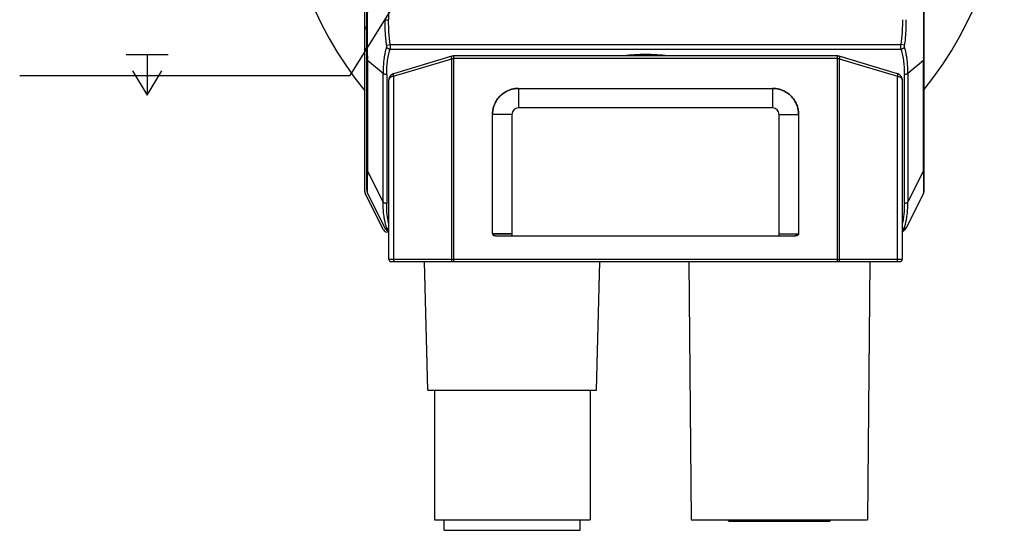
# Model space of a CAD drawing. Header units: millimetres. Extents: x 59 to 396, y 136 to 245.
# Tile 8 of 9: x 306 to 382, y 136 to 176. Entities that reach past the tile are written whole.
import ezdxf

# ---------------------------------------------------------------- set-up
doc = ezdxf.new("R2010")
doc.units = ezdxf.units.MM
doc.header["$LTSCALE"] = 23.1
doc.header["$PDMODE"] = 3
doc.header["$PDSIZE"] = 8
doc.layers.get('0').update_dxf_attribs({"linetype": 'CONTINUOUS'})
doc.layers.get('Defpoints').update_dxf_attribs({"linetype": 'CONTINUOUS'})
doc.layers.add('20_ALL_FEATURES', color=7, linetype='CONTINUOUS')
doc.layers.add('51__DRAFT_DIMS', color=7, linetype='CONTINUOUS')
doc.styles.get("Standard").update_dxf_attribs({"font": 'simfang.ttf'})
doc.dimstyles.new('DIMSTYLE_3', dxfattribs={"dimtxt": 3, "dimasz": 3, "dimexe": 2.5, "dimexo": 0.5, "dimtad": 1, "dimdsep": 46, "dimtxsty": 'STANDARD', "dimblk": '_FILLED', "dimblk1": '_FILLED', "dimblk2": '_FILLED', "dimcen": 0.09, "dimclrt": 3, "dimazin": 2, "dimtp": 0.1, "dimtm": 0.1, "dimtfac": 1, "dimtofl": 0, "dimtmove": 0, "dimatfit": 1, "dimldrblk": '_FILLED', "dimfxl": 1, "dimtolj": 1, "dimarcsym": 0})

# ---------------------------------------------------------------- blocks, each defined once
blk = doc.blocks.new('_FILLED')
at = {"color": 0, "linetype": 'ByBlock'}
blk.add_solid([(0, 0), (-1, 0.167), (-1, -0.167)], dxfattribs=at)
blk = doc.blocks.new('*D3')
at = {"layer": '51__DRAFT_DIMS', "color": 0, "lineweight": -2}
for p in [(344.082, 191.505), (306.101, 171.346)]:
    blk.add_line(p, (331.564, 171.346), dxfattribs=at)
at = {"layer": 'Defpoints', "color": 0}
for p in [(345.665, 194.054), (344.082, 191.505)]:
    blk.add_point(p, dxfattribs=at)
at = {"layer": '51__DRAFT_DIMS', "color": 0, "linetype": 'ByBlock', "lineweight": -2, "xscale": 3, "yscale": 3, "zscale": 3, "rotation": 58.16173708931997}
blk.add_blockref('_FILLED', (345.665, 194.054), dxfattribs=at)
at = {"layer": '51__DRAFT_DIMS', "color": 3, "insert": (324.561, 180.471), "char_height": 3, "attachment_point": 3, "line_spacing_factor": 0.9}
blk.add_mtext('\\A1;{2-M3{\\fgdt;x}3.5\\P }', dxfattribs=at)

msp = doc.modelspace()

# ---------------------------------------------------------------- linework, layer by layer
at = {"layer": '20_ALL_FEATURES', "color": 7}
for p, q in [((332.719, 162.393), (332.719, 213.138)), ((332.873, 162.544), (332.873, 213.238)), ((375.873, 162.542), (375.873, 213.238)), ((339.431, 172.836), (334.929, 171.486)), ((339.438, 172.838), (339.431, 172.836)), ((369.175, 172.857), (339.575, 172.857)), ((369.181, 172.857), (369.175, 172.857)), ((369.319, 172.836), (369.314, 172.838)), ((334.575, 157.199), (334.575, 171.007)), ((373.953, 171.423), (373.935, 171.435)), ((374.175, 171.007), (374.175, 157.199)), ((344.575, 170.356), (364.175, 170.356)), ((364.175, 168.855), (344.575, 168.855)), ((342.574, 159.14), (342.574, 168.355)), ((344.075, 168.355), (344.075, 158.999)), ((364.675, 158.999), (364.675, 168.355)), ((366.176, 168.355), (366.176, 159.14)), ((332.873, 163.304), (332.873, 163.303)), ((375.873, 163.303), (375.873, 163.304)), ((332.873, 162.546), (332.873, 162.54)), ((375.873, 162.539), (375.873, 162.546)), ((375.873, 162.517), (375.873, 162.539)), ((334.162, 159.449), (332.751, 162.258)), ((332.875, 162.496), (332.877, 162.474)), ((332.877, 162.474), (332.88, 162.452)), ((332.942, 162.254), (332.942, 162.254)), ((332.942, 162.254), (334.29, 159.558)), ((375.804, 162.254), (374.456, 159.558)), ((375.804, 162.254), (375.804, 162.254)), ((375.866, 162.45), (375.869, 162.472)), ((375.869, 162.472), (375.871, 162.495)), ((375.871, 162.495), (375.873, 162.517)), ((334.575, 159.284), (334.43, 159.284)), ((334.556, 159.392), (334.575, 159.392)), ((334.559, 159.392), (334.556, 159.392)), ((342.864, 158.999), (365.886, 158.999)), ((364.675, 159.14), (366.176, 159.14)), ((374.175, 159.392), (374.188, 159.392)), ((334.775, 156.999), (373.975, 156.999)), ((337.593, 147.086), (337.333, 156.999)), ((350.593, 147.086), (350.852, 156.999)), ((357.719, 156.999), (357.893, 137.099)), ((371.666, 156.999), (371.493, 137.099)), ((337.593, 147.086), (350.593, 147.086)), ((338.093, 147.086), (338.093, 137.086)), ((350.093, 147.086), (350.093, 137.086)), ((338.093, 137.086), (350.093, 137.086)), ((338.843, 136.286), (338.843, 137.086)), ((349.343, 136.286), (349.343, 137.086)), ((357.893, 137.099), (371.493, 137.099)), ((360.693, 137.099), (360.793, 136.999)), ((360.793, 136.999), (368.593, 136.999)), ((368.593, 136.999), (368.693, 137.099)), ((338.843, 136.286), (349.343, 136.286))]:
    msp.add_line(p, q, dxfattribs=at)
at = {"layer": '20_ALL_FEATURES', "color": 4}
for p, q in [((334.559, 208.392), (334.559, 175.653)), ((334.29, 175.653), (334.559, 175.653)), ((332.873, 175.044), (332.719, 175.044)), ((332.873, 174.923), (332.719, 174.923)), ((332.873, 173.438), (332.719, 173.438)), ((334.4, 173.694), (334.672, 173.731)), ((334.667, 173.377), (374.08, 173.377)), ((334.672, 173.731), (374.074, 173.731)), ((374.346, 173.694), (374.074, 173.731)), ((332.942, 172.528), (332.942, 164.012)), ((332.942, 172.528), (334.14, 171.535)), ((334.931, 171.295), (339.431, 172.645)), ((339.431, 157.199), (339.431, 172.645)), ((339.575, 172.857), (339.575, 156.999)), ((369.175, 172.657), (339.575, 172.657)), ((369.175, 156.999), (369.175, 172.857)), ((369.319, 172.645), (373.819, 171.295)), ((369.319, 172.645), (369.319, 157.199)), ((374.606, 171.535), (375.804, 172.528)), ((375.804, 164.012), (375.804, 172.528)), ((334.14, 161.616), (334.14, 171.535)), ((334.409, 171.418), (334.409, 161.498)), ((334.931, 171.295), (334.931, 157.199)), ((373.819, 157.199), (373.819, 171.295)), ((374.338, 161.498), (374.338, 171.418)), ((374.606, 171.535), (374.606, 161.616)), ((344.575, 170.357), (344.575, 168.855)), ((364.175, 170.357), (364.175, 168.855)), ((344.075, 168.355), (342.574, 168.355)), ((364.675, 168.355), (366.176, 168.355)), ((334.14, 161.616), (332.942, 164.012)), ((375.804, 164.012), (374.606, 161.616)), ((334.575, 157.199), (374.175, 157.199))]:
    msp.add_line(p, q, dxfattribs=at)
at = {"layer": '20_ALL_FEATURES', "color": 7}
for points in [[(339.575, 172.857), (339.571, 172.857), (339.552, 172.857), (339.533, 172.856), (339.514, 172.854), (339.494, 172.851), (339.475, 172.847), (339.457, 172.843), (339.438, 172.838)], [(369.314, 172.838), (369.295, 172.843), (369.276, 172.847), (369.257, 172.851), (369.238, 172.854), (369.219, 172.856), (369.2, 172.857), (369.181, 172.857)], [(373.935, 171.435), (373.917, 171.445), (373.898, 171.455), (373.88, 171.464), (373.861, 171.472), (373.842, 171.479), (373.823, 171.485), (369.319, 172.836)], [(334.929, 171.486), (334.91, 171.479), (334.891, 171.472), (334.872, 171.464), (334.854, 171.456), (334.835, 171.446), (334.817, 171.436), (334.799, 171.425), (334.782, 171.412), (334.765, 171.4), (334.748, 171.386), (334.732, 171.371), (334.717, 171.356), (334.702, 171.34), (334.687, 171.323), (334.673, 171.305), (334.66, 171.287), (334.648, 171.267), (334.636, 171.247), (334.626, 171.227), (334.616, 171.205), (334.607, 171.184), (334.599, 171.161), (334.593, 171.138), (334.587, 171.115), (334.582, 171.092), (334.579, 171.068), (334.576, 171.044), (334.575, 171.019), (334.575, 171.008)], [(374.175, 171.008), (374.175, 171.019), (374.174, 171.044), (374.171, 171.068), (374.168, 171.092), (374.163, 171.116), (374.157, 171.139), (374.151, 171.162), (374.143, 171.184), (374.134, 171.205), (374.125, 171.226), (374.114, 171.247), (374.103, 171.266), (374.091, 171.285), (374.078, 171.304), (374.064, 171.321), (374.05, 171.338), (374.035, 171.354), (374.02, 171.37), (374.004, 171.384), (373.987, 171.398), (373.97, 171.411), (373.953, 171.423)], [(332.873, 162.54), (332.874, 162.518), (332.875, 162.496)], [(332.88, 162.455), (332.882, 162.439), (332.887, 162.414), (332.893, 162.389), (332.899, 162.363), (332.907, 162.338), (332.916, 162.314), (332.926, 162.289), (332.937, 162.265), (332.942, 162.254)], [(332.88, 162.452), (332.884, 162.43), (332.888, 162.408), (332.893, 162.386)], [(332.899, 162.365), (332.906, 162.344), (332.913, 162.323), (332.921, 162.302), (332.929, 162.281), (332.934, 162.271)], [(375.804, 162.254), (375.809, 162.264), (375.82, 162.288), (375.83, 162.313), (375.839, 162.338), (375.847, 162.364)], [(375.813, 162.272), (375.817, 162.28), (375.825, 162.301), (375.833, 162.321), (375.841, 162.342)], [(375.847, 162.363), (375.854, 162.388), (375.86, 162.414), (375.864, 162.439), (375.867, 162.456)], [(375.853, 162.385), (375.858, 162.407), (375.863, 162.428), (375.866, 162.45)], [(334.515, 159.395), (334.517, 159.395), (334.53, 159.394), (334.543, 159.393), (334.556, 159.392)], [(374.188, 159.392), (374.201, 159.393), (374.214, 159.394), (374.228, 159.395), (374.23, 159.395)]]:
    msp.add_lwpolyline(points, dxfattribs=at)
for centre, radius, start, end in [((354.249, 187.755), 27.8, 140.75882, 219.24218), ((354.249, 187.755), 27.8, 321.06422, 38.93578), ((354.375, 159.749), 13.223, 82.48108, 97.52091), ((344.575, 168.355), 0.5, 90, 180), ((364.175, 168.355), 0.5, 0, 90), ((333.526, 162.546), 0.653, 180, 206.56505), ((375.22, 162.546), 0.653, 333.43495, 360), ((333.019, 162.393), 0.3, 180.00051, 206.66949), ((334.559, 159.692), 0.3, 206.56505, 270), ((374.188, 159.692), 0.3, 270, 333.43495), ((334.43, 159.584), 0.3, 206.66949, 269.99966), ((374.062, 159.584), 0.3, 292.15508, 326.82649), ((334.775, 157.199), 0.2, 180, 270), ((373.975, 157.199), 0.2, 270, 360)]:
    msp.add_arc(centre, radius, start, end, dxfattribs=at)
at = {"layer": '20_ALL_FEATURES', "color": 4}
msp.add_arc((374.073, 159.69), 0.298, 290.08715, 336.54762, dxfattribs=at)
for points, knots in [([(332.942, 172.528), (332.943, 172.597), (332.943, 172.74), (332.942, 172.958), (332.94, 173.185), (332.939, 173.422), (332.938, 173.667), (332.938, 174.012), (332.937, 174.461), (332.938, 174.921), (332.938, 175.3), (332.939, 175.59), (332.94, 175.883), (332.942, 176.178), (332.943, 176.474), (332.943, 176.672), (332.942, 176.77)], [0, 0, 0, 0, 0.049415, 0.100724, 0.154246, 0.209994, 0.267951, 0.328017, 0.453745, 0.585534, 0.653182, 0.721698, 0.790848, 0.860405, 0.930174, 1, 1, 1, 1]), ([(375.804, 176.77), (375.804, 176.672), (375.803, 176.474), (375.804, 176.178), (375.806, 175.883), (375.808, 175.59), (375.808, 175.3), (375.809, 174.921), (375.809, 174.461), (375.809, 174.012), (375.808, 173.667), (375.808, 173.422), (375.806, 173.185), (375.804, 172.958), (375.803, 172.74), (375.804, 172.597), (375.804, 172.528)], [0, 0, 0, 0, 0.069826, 0.139596, 0.209153, 0.278304, 0.346823, 0.414472, 0.546261, 0.671988, 0.732054, 0.79001, 0.845754, 0.899276, 0.95058, 1, 1, 1, 1]), ([(334.4, 173.694), (334.379, 173.856), (334.351, 174.1), (334.323, 174.426), (334.303, 174.753), (334.291, 175.162), (334.29, 175.49), (334.29, 175.653)], [0, 0, 0, 0, 0.249992, 0.374993, 0.499995, 0.749992, 1, 1, 1, 1]), ([(334.672, 173.731), (334.629, 174.049), (334.581, 174.528), (334.56, 175.171), (334.559, 175.492), (334.559, 175.653)], [0, 0, 0, 0, 0.499316, 0.749231, 1, 1, 1, 1]), ([(374.188, 175.653), (374.188, 175.492), (374.187, 175.171), (374.165, 174.528), (374.118, 174.049), (374.074, 173.731)], [0, 0, 0, 0, 0.250769, 0.500683, 1, 1, 1, 1]), ([(374.456, 175.653), (374.456, 175.49), (374.456, 175.162), (374.443, 174.753), (374.423, 174.426), (374.396, 174.1), (374.368, 173.856), (374.346, 173.694)], [0, 0, 0, 0, 0.250005, 0.5, 0.625002, 0.750004, 1, 1, 1, 1]), ([(334.394, 173.549), (334.348, 173.384), (334.287, 173.134), (334.225, 172.798), (334.188, 172.546), (334.162, 172.293), (334.147, 172.04), (334.141, 171.787), (334.14, 171.619), (334.14, 171.535)], [0, 0, 0, 0, 0.252393, 0.377827, 0.502882, 0.627671, 0.752155, 0.87625, 1, 1, 1, 1]), ([(334.4, 173.694), (334.404, 173.668), (334.406, 173.63), (334.402, 173.581), (334.397, 173.559), (334.394, 173.549)], [0, 0, 0, 0, 0.53802, 0.782306, 1, 1, 1, 1]), ([(334.667, 173.377), (334.638, 173.381), (334.595, 173.392), (334.541, 173.415), (334.47, 173.454), (334.418, 173.503), (334.394, 173.549)], [0, 0, 0, 0, 0.261086, 0.396295, 0.530485, 1, 1, 1, 1]), ([(334.409, 171.418), (334.409, 171.5), (334.409, 171.665), (334.416, 171.912), (334.432, 172.158), (334.46, 172.404), (334.497, 172.649), (334.56, 172.975), (334.62, 173.217), (334.667, 173.377)], [0, 0, 0, 0, 0.12471, 0.249094, 0.373353, 0.49779, 0.622644, 0.747939, 1, 1, 1, 1]), ([(334.672, 173.731), (334.676, 173.667), (334.678, 173.574), (334.674, 173.456), (334.669, 173.402), (334.667, 173.377)], [0, 0, 0, 0, 0.540994, 0.785444, 1, 1, 1, 1]), ([(374.08, 173.377), (374.077, 173.402), (374.073, 173.456), (374.069, 173.574), (374.071, 173.667), (374.074, 173.731)], [0, 0, 0, 0, 0.214556, 0.459007, 1, 1, 1, 1]), ([(374.352, 173.549), (374.328, 173.503), (374.277, 173.454), (374.205, 173.415), (374.151, 173.392), (374.109, 173.381), (374.08, 173.377)], [0, 0, 0, 0, 0.469512, 0.603701, 0.738911, 1, 1, 1, 1]), ([(374.08, 173.377), (374.126, 173.217), (374.187, 172.975), (374.249, 172.649), (374.287, 172.404), (374.314, 172.158), (374.33, 171.912), (374.337, 171.665), (374.338, 171.5), (374.338, 171.418)], [0, 0, 0, 0, 0.252062, 0.377358, 0.502214, 0.626652, 0.750906, 0.87529, 1, 1, 1, 1]), ([(374.352, 173.549), (374.349, 173.559), (374.345, 173.581), (374.342, 173.616), (374.342, 173.654), (374.345, 173.68), (374.346, 173.694)], [0, 0, 0, 0, 0.216598, 0.460794, 0.725049, 1, 1, 1, 1]), ([(374.606, 171.535), (374.606, 171.577), (374.606, 171.661), (374.605, 171.829), (374.6, 172.04), (374.585, 172.293), (374.558, 172.546), (374.521, 172.798), (374.459, 173.134), (374.399, 173.384), (374.352, 173.549)], [0, 0, 0, 0, 0.061817, 0.123738, 0.24785, 0.372322, 0.497113, 0.622173, 0.747602, 1, 1, 1, 1]), ([(332.873, 172.734), (332.873, 172.698), (332.886, 172.624), (332.92, 172.558), (332.942, 172.528)], [0, 0, 0, 0, 0.487616, 1, 1, 1, 1]), ([(339.431, 172.645), (339.429, 172.654), (339.424, 172.674), (339.418, 172.705), (339.413, 172.736), (339.411, 172.765), (339.411, 172.791), (339.414, 172.811), (339.418, 172.823), (339.422, 172.831), (339.428, 172.835), (339.431, 172.836)], [0, 0, 0, 0, 0.149721, 0.306943, 0.465335, 0.616435, 0.750799, 0.860252, 0.904325, 0.941404, 1, 1, 1, 1]), ([(339.431, 172.645), (339.443, 172.647), (339.491, 172.654), (339.539, 172.657), (339.575, 172.657)], [0, 0, 0, 0, 0.245557, 1, 1, 1, 1]), ([(339.431, 172.645), (339.443, 172.647), (339.491, 172.654), (339.539, 172.657), (339.575, 172.657)], [0, 0, 0, 0, 0.245556, 1, 1, 1, 1]), ([(369.175, 172.657), (369.187, 172.657), (369.235, 172.656), (369.283, 172.651), (369.319, 172.645)], [0, 0, 0, 0, 0.253416, 1, 1, 1, 1]), ([(369.319, 172.836), (369.323, 172.835), (369.328, 172.831), (369.332, 172.823), (369.337, 172.811), (369.339, 172.791), (369.34, 172.765), (369.337, 172.736), (369.333, 172.705), (369.327, 172.674), (369.321, 172.654), (369.319, 172.645)], [0, 0, 0, 0, 0.058596, 0.095675, 0.139748, 0.249201, 0.383565, 0.534665, 0.693057, 0.850279, 1, 1, 1, 1]), ([(375.804, 172.528), (375.826, 172.558), (375.861, 172.624), (375.873, 172.698), (375.873, 172.734)], [0, 0, 0, 0, 0.512384, 1, 1, 1, 1]), ([(334.409, 171.418), (334.382, 171.418), (334.342, 171.422), (334.289, 171.435), (334.24, 171.452), (334.187, 171.483), (334.153, 171.517), (334.14, 171.535)], [0, 0, 0, 0, 0.264475, 0.398897, 0.53131, 0.780579, 1, 1, 1, 1]), ([(334.931, 171.295), (334.905, 171.29), (334.853, 171.278), (334.762, 171.245), (334.684, 171.199), (334.626, 171.143), (334.597, 171.099), (334.579, 171.054), (334.575, 171.023), (334.575, 171.007)], [0, 0, 0, 0, 0.166716, 0.321799, 0.590825, 0.70617, 0.810721, 0.907398, 1, 1, 1, 1]), ([(334.931, 171.295), (334.905, 171.29), (334.853, 171.278), (334.762, 171.245), (334.684, 171.199), (334.626, 171.143), (334.597, 171.099), (334.579, 171.054), (334.575, 171.023), (334.575, 171.007)], [0, 0, 0, 0, 0.166713, 0.32179, 0.590806, 0.706164, 0.810719, 0.907399, 1, 1, 1, 1]), ([(334.931, 171.486), (334.928, 171.485), (334.922, 171.481), (334.918, 171.472), (334.914, 171.46), (334.911, 171.441), (334.911, 171.415), (334.913, 171.385), (334.919, 171.345), (334.926, 171.314), (334.931, 171.295)], [0, 0, 0, 0, 0.059094, 0.096514, 0.140963, 0.251186, 0.386043, 0.537196, 0.695131, 1, 1, 1, 1]), ([(373.819, 171.295), (373.824, 171.314), (373.831, 171.345), (373.837, 171.385), (373.84, 171.415), (373.839, 171.441), (373.837, 171.46), (373.832, 171.472), (373.828, 171.481), (373.823, 171.485), (373.819, 171.486)], [0, 0, 0, 0, 0.304878, 0.462818, 0.613973, 0.748829, 0.859048, 0.903493, 0.94091, 1, 1, 1, 1]), ([(373.819, 171.295), (373.871, 171.286), (373.965, 171.258), (374.067, 171.199), (374.124, 171.143), (374.153, 171.099), (374.171, 171.054), (374.175, 171.023), (374.175, 171.007)], [0, 0, 0, 0, 0.321435, 0.590607, 0.706028, 0.810614, 0.907346, 1, 1, 1, 1]), ([(373.819, 171.295), (373.846, 171.29), (373.897, 171.278), (373.989, 171.245), (374.067, 171.199), (374.124, 171.143), (374.153, 171.099), (374.171, 171.054), (374.175, 171.023), (374.175, 171.007)], [0, 0, 0, 0, 0.166715, 0.321792, 0.59081, 0.706169, 0.810717, 0.907397, 1, 1, 1, 1]), ([(374.606, 171.535), (374.593, 171.517), (374.559, 171.483), (374.506, 171.452), (374.457, 171.435), (374.405, 171.422), (374.365, 171.418), (374.338, 171.418)], [0, 0, 0, 0, 0.219421, 0.46869, 0.601103, 0.735525, 1, 1, 1, 1]), ([(332.873, 164.218), (332.873, 164.182), (332.886, 164.109), (332.92, 164.043), (332.942, 164.012)], [0, 0, 0, 0, 0.48793, 1, 1, 1, 1]), ([(375.804, 164.012), (375.826, 164.043), (375.861, 164.109), (375.873, 164.182), (375.873, 164.218)], [0, 0, 0, 0, 0.51207, 1, 1, 1, 1]), ([(332.942, 162.254), (332.942, 162.254), (332.943, 162.254), (332.943, 162.253), (332.943, 162.253), (332.943, 162.254), (332.943, 162.255), (332.943, 162.257), (332.943, 162.262), (332.942, 162.269), (332.941, 162.281), (332.94, 162.296), (332.939, 162.315), (332.939, 162.338), (332.938, 162.365), (332.938, 162.396), (332.938, 162.431), (332.938, 162.485), (332.938, 162.564), (332.937, 162.669), (332.938, 162.79), (332.938, 162.926), (332.938, 163.077), (332.939, 163.241), (332.94, 163.418), (332.942, 163.607), (332.943, 163.806), (332.943, 163.942), (332.942, 164.012)], [0, 0, 0, 0, 0.000428, 0.000532, 0.000598, 0.000913, 0.001606, 0.002722, 0.004296, 0.008916, 0.015553, 0.024255, 0.035077, 0.048084, 0.063342, 0.080893, 0.100744, 0.122897, 0.174041, 0.234123, 0.302899, 0.380222, 0.465853, 0.559428, 0.660397, 0.76803, 0.881672, 1, 1, 1, 1]), ([(375.804, 164.012), (375.804, 163.942), (375.803, 163.806), (375.804, 163.607), (375.806, 163.418), (375.808, 163.241), (375.808, 163.077), (375.808, 162.926), (375.809, 162.79), (375.809, 162.669), (375.809, 162.564), (375.809, 162.485), (375.808, 162.431), (375.808, 162.396), (375.808, 162.365), (375.808, 162.338), (375.807, 162.315), (375.807, 162.296), (375.806, 162.281), (375.805, 162.269), (375.804, 162.262), (375.804, 162.257), (375.803, 162.255), (375.803, 162.254), (375.803, 162.253), (375.804, 162.254), (375.804, 162.254), (375.804, 162.254)], [0, 0, 0, 0, 0.118344, 0.231977, 0.33962, 0.440589, 0.534174, 0.619811, 0.697134, 0.765916, 0.826004, 0.877149, 0.899303, 0.919158, 0.936713, 0.951976, 0.96498, 0.975797, 0.984502, 0.991145, 0.995765, 0.997333, 0.998442, 0.999128, 0.999441, 0.999589, 1, 1, 1, 1]), ([(334.14, 161.616), (334.153, 161.597), (334.187, 161.563), (334.24, 161.533), (334.289, 161.515), (334.342, 161.502), (334.382, 161.498), (334.409, 161.498)], [0, 0, 0, 0, 0.219421, 0.46869, 0.601103, 0.735525, 1, 1, 1, 1]), ([(334.394, 159.632), (334.371, 159.713), (334.328, 159.876), (334.272, 160.122), (334.225, 160.369), (334.188, 160.617), (334.162, 160.866), (334.142, 161.199), (334.14, 161.449), (334.14, 161.616)], [0, 0, 0, 0, 0.126208, 0.251869, 0.377104, 0.501925, 0.626373, 0.750687, 1, 1, 1, 1]), ([(334.575, 159.89), (334.544, 160.022), (334.491, 160.288), (334.445, 160.623), (334.423, 160.892), (334.41, 161.161), (334.409, 161.363), (334.409, 161.498)], [0, 0, 0, 0, 0.251317, 0.501175, 0.625724, 0.750274, 1, 1, 1, 1]), ([(374.338, 161.498), (374.338, 161.365), (374.337, 161.165), (374.324, 160.898), (374.303, 160.632), (374.258, 160.3), (374.205, 160.037), (374.175, 159.906)], [0, 0, 0, 0, 0.249752, 0.374315, 0.498872, 0.748716, 1, 1, 1, 1]), ([(374.338, 161.498), (374.365, 161.498), (374.405, 161.502), (374.457, 161.515), (374.506, 161.533), (374.559, 161.563), (374.593, 161.597), (374.606, 161.616)], [0, 0, 0, 0, 0.264475, 0.398897, 0.53131, 0.780579, 1, 1, 1, 1]), ([(374.352, 159.632), (374.376, 159.713), (374.419, 159.876), (374.475, 160.122), (374.521, 160.369), (374.558, 160.617), (374.585, 160.866), (374.6, 161.115), (374.606, 161.365), (374.606, 161.532), (374.606, 161.616)], [0, 0, 0, 0, 0.126187, 0.25187, 0.377096, 0.50192, 0.62636, 0.750677, 0.875172, 1, 1, 1, 1]), ([(334.4, 159.572), (334.382, 159.571), (334.356, 159.569), (334.326, 159.566), (334.312, 159.564), (334.304, 159.562), (334.299, 159.561), (334.296, 159.561), (334.293, 159.56), (334.292, 159.559), (334.291, 159.559), (334.29, 159.559), (334.29, 159.558), (334.29, 159.558)], [0, 0, 0, 0, 0.499118, 0.683875, 0.821592, 0.873336, 0.914442, 0.945796, 0.968416, 0.983582, 0.992687, 0.997124, 1, 1, 1, 1]), ([(334.394, 159.632), (334.402, 159.619), (334.423, 159.594), (334.465, 159.565), (334.517, 159.545), (334.555, 159.538), (334.575, 159.536)], [0, 0, 0, 0, 0.213983, 0.453089, 0.717196, 1, 1, 1, 1]), ([(334.394, 159.632), (334.396, 159.627), (334.398, 159.619), (334.401, 159.607), (334.403, 159.597), (334.404, 159.588), (334.404, 159.581), (334.404, 159.576), (334.403, 159.573), (334.401, 159.572), (334.4, 159.572)], [0, 0, 0, 0, 0.219339, 0.413336, 0.580238, 0.718436, 0.826889, 0.906285, 0.959987, 1, 1, 1, 1]), ([(334.4, 159.572), (334.408, 159.553), (334.428, 159.518), (334.468, 159.471), (334.518, 159.433), (334.556, 159.416), (334.575, 159.409)], [0, 0, 0, 0, 0.241556, 0.492109, 0.746725, 1, 1, 1, 1]), ([(374.352, 159.632), (374.344, 159.619), (374.324, 159.595), (374.283, 159.566), (374.232, 159.545), (374.195, 159.538), (374.175, 159.536)], [0, 0, 0, 0, 0.21432, 0.453392, 0.717252, 1, 1, 1, 1]), ([(374.346, 159.572), (374.346, 159.572), (374.344, 159.573), (374.343, 159.576), (374.342, 159.581), (374.343, 159.588), (374.344, 159.597), (374.346, 159.607), (374.349, 159.619), (374.351, 159.627), (374.352, 159.632)], [0, 0, 0, 0, 0.04, 0.09365, 0.172987, 0.281409, 0.419625, 0.586576, 0.780628, 1, 1, 1, 1]), ([(374.456, 159.558), (374.456, 159.558), (374.456, 159.559), (374.456, 159.559), (374.455, 159.559), (374.453, 159.56), (374.451, 159.561), (374.447, 159.561), (374.443, 159.562), (374.434, 159.564), (374.421, 159.566), (374.39, 159.569), (374.365, 159.571), (374.346, 159.572)], [0, 0, 0, 0, 0.002885, 0.007323, 0.016428, 0.031595, 0.054213, 0.085566, 0.12667, 0.178413, 0.316132, 0.500888, 1, 1, 1, 1]), ([(334.931, 157.199), (334.931, 157.186), (334.932, 157.16), (334.935, 157.123), (334.941, 157.089), (334.947, 157.059), (334.956, 157.034), (334.964, 157.017), (334.972, 157.008), (334.977, 157.003), (334.983, 157), (334.987, 156.999), (334.989, 156.999)], [0, 0, 0, 0, 0.179155, 0.351996, 0.512556, 0.655469, 0.77642, 0.872726, 0.911646, 0.944957, 0.97378, 1, 1, 1, 1]), ([(339.489, 156.999), (339.487, 156.999), (339.483, 157), (339.477, 157.003), (339.472, 157.008), (339.464, 157.017), (339.456, 157.034), (339.447, 157.059), (339.441, 157.089), (339.435, 157.123), (339.432, 157.16), (339.431, 157.186), (339.431, 157.199)], [0, 0, 0, 0, 0.02622, 0.055043, 0.088354, 0.127274, 0.22358, 0.344531, 0.487444, 0.648004, 0.820845, 1, 1, 1, 1]), ([(369.319, 157.199), (369.319, 157.186), (369.318, 157.16), (369.315, 157.123), (369.31, 157.089), (369.303, 157.059), (369.295, 157.034), (369.286, 157.017), (369.278, 157.008), (369.273, 157.003), (369.267, 157), (369.263, 156.999), (369.261, 156.999)], [0, 0, 0, 0, 0.179155, 0.351996, 0.512556, 0.655469, 0.77642, 0.872726, 0.911646, 0.944957, 0.97378, 1, 1, 1, 1]), ([(369.319, 157.199), (369.319, 157.186), (369.318, 157.16), (369.315, 157.123), (369.31, 157.089), (369.303, 157.059), (369.295, 157.034), (369.286, 157.017), (369.278, 157.008), (369.273, 157.003), (369.267, 157), (369.263, 156.999), (369.261, 156.999)], [0, 0, 0, 0, 0.179155, 0.351996, 0.512556, 0.655469, 0.77642, 0.872726, 0.911646, 0.944957, 0.97378, 1, 1, 1, 1]), ([(373.761, 156.999), (373.763, 156.999), (373.767, 157), (373.773, 157.003), (373.778, 157.008), (373.786, 157.017), (373.795, 157.034), (373.803, 157.059), (373.81, 157.089), (373.815, 157.123), (373.818, 157.16), (373.819, 157.186), (373.819, 157.199)], [0, 0, 0, 0, 0.02622, 0.055043, 0.088354, 0.127274, 0.22358, 0.344531, 0.487444, 0.648004, 0.820845, 1, 1, 1, 1]), ([(373.761, 156.999), (373.763, 156.999), (373.767, 157), (373.773, 157.003), (373.778, 157.008), (373.786, 157.017), (373.795, 157.034), (373.803, 157.059), (373.81, 157.089), (373.815, 157.123), (373.818, 157.16), (373.819, 157.186), (373.819, 157.199)], [0, 0, 0, 0, 0.02622, 0.055043, 0.088354, 0.127274, 0.22358, 0.344531, 0.487444, 0.648004, 0.820845, 1, 1, 1, 1])]:
    msp.add_open_spline(points, degree=3, knots=knots, dxfattribs=at)
at = {"layer": '20_ALL_FEATURES', "color": 7}
for points, knots in [([(342.574, 168.355), (342.573, 168.388), (342.574, 168.437), (342.578, 168.503), (342.583, 168.568), (342.593, 168.649), (342.616, 168.778), (342.656, 168.938), (342.722, 169.123), (342.806, 169.301), (342.941, 169.526), (343.15, 169.781), (343.405, 169.99), (343.63, 170.124), (343.808, 170.208), (343.993, 170.275), (344.152, 170.315), (344.281, 170.337), (344.363, 170.347), (344.428, 170.353), (344.493, 170.357), (344.542, 170.358), (344.575, 170.356)], [0, 0, 0, 0, 0.031262, 0.046896, 0.06253, 0.093796, 0.125063, 0.187577, 0.250092, 0.312607, 0.375121, 0.5, 0.624879, 0.687393, 0.749908, 0.812423, 0.874937, 0.906204, 0.93747, 0.953104, 0.968738, 1, 1, 1, 1]), ([(344.575, 170.356), (344.559, 170.357), (344.526, 170.358), (344.477, 170.356), (344.428, 170.353), (344.363, 170.347), (344.281, 170.337), (344.184, 170.32), (344.088, 170.299), (343.962, 170.264), (343.808, 170.208), (343.63, 170.124), (343.405, 169.99), (343.15, 169.781), (342.941, 169.526), (342.806, 169.301), (342.722, 169.123), (342.667, 168.968), (342.632, 168.842), (342.61, 168.746), (342.593, 168.649), (342.583, 168.568), (342.578, 168.503), (342.575, 168.454), (342.573, 168.405), (342.573, 168.372), (342.574, 168.355)], [0, 0, 0, 0, 0.015633, 0.031266, 0.0469, 0.062533, 0.093797, 0.125062, 0.156327, 0.187592, 0.250104, 0.312616, 0.375127, 0.5, 0.624873, 0.687384, 0.749896, 0.812407, 0.843673, 0.874938, 0.906203, 0.937467, 0.9531, 0.968734, 0.984367, 1, 1, 1, 1]), ([(364.175, 170.356), (364.208, 170.358), (364.257, 170.357), (364.322, 170.353), (364.388, 170.347), (364.469, 170.337), (364.598, 170.315), (364.757, 170.275), (364.943, 170.208), (365.121, 170.124), (365.346, 169.99), (365.6, 169.781), (365.809, 169.526), (365.944, 169.301), (366.028, 169.123), (366.095, 168.938), (366.134, 168.778), (366.157, 168.649), (366.167, 168.568), (366.172, 168.503), (366.177, 168.437), (366.177, 168.388), (366.176, 168.355)], [0, 0, 0, 0, 0.031262, 0.046896, 0.06253, 0.093796, 0.125063, 0.187577, 0.250092, 0.312607, 0.375121, 0.5, 0.624879, 0.687393, 0.749908, 0.812423, 0.874937, 0.906204, 0.93747, 0.953104, 0.968738, 1, 1, 1, 1]), ([(366.176, 168.355), (366.177, 168.372), (366.177, 168.405), (366.176, 168.454), (366.172, 168.503), (366.167, 168.568), (366.157, 168.649), (366.14, 168.746), (366.119, 168.842), (366.084, 168.968), (366.028, 169.123), (365.944, 169.301), (365.809, 169.526), (365.6, 169.781), (365.346, 169.99), (365.121, 170.124), (364.943, 170.208), (364.788, 170.264), (364.662, 170.299), (364.566, 170.32), (364.469, 170.337), (364.388, 170.347), (364.322, 170.353), (364.273, 170.356), (364.224, 170.358), (364.192, 170.357), (364.175, 170.356)], [0, 0, 0, 0, 0.015633, 0.031266, 0.0469, 0.062533, 0.093797, 0.125062, 0.156327, 0.187592, 0.250104, 0.312616, 0.375127, 0.5, 0.624873, 0.687384, 0.749896, 0.812407, 0.843673, 0.874938, 0.906203, 0.937467, 0.9531, 0.968734, 0.984367, 1, 1, 1, 1]), ([(342.574, 159.14), (342.572, 159.133), (342.573, 159.117), (342.583, 159.097), (342.597, 159.08), (342.613, 159.065), (342.63, 159.051), (342.649, 159.04), (342.669, 159.03), (342.69, 159.023), (342.711, 159.016), (342.74, 159.01), (342.776, 159.004), (342.82, 159), (342.849, 158.999), (342.864, 158.999)], [0, 0, 0, 0, 0.062257, 0.124618, 0.187107, 0.249631, 0.312148, 0.374678, 0.43722, 0.49976, 0.562293, 0.624828, 0.749868, 0.874928, 1, 1, 1, 1]), ([(342.573, 159.14), (342.574, 159.141), (342.575, 159.141), (342.577, 159.142), (342.58, 159.142), (342.582, 159.142), (342.584, 159.141), (342.586, 159.14), (342.589, 159.14), (342.591, 159.14), (342.595, 159.14), (342.599, 159.141), (342.606, 159.141), (342.614, 159.14), (342.625, 159.141), (342.635, 159.14), (342.646, 159.14), (342.661, 159.14), (342.679, 159.14), (342.701, 159.14), (342.723, 159.14), (342.753, 159.14), (342.791, 159.14), (342.836, 159.14), (342.882, 159.14), (342.928, 159.14), (342.974, 159.14), (343.036, 159.14), (343.113, 159.14), (343.207, 159.14), (343.301, 159.14), (343.396, 159.14), (343.523, 159.14), (343.651, 159.14), (343.78, 159.14), (343.878, 159.14), (343.959, 159.14), (344.025, 159.14), (344.059, 159.14), (344.075, 159.14)], [0, 0, 0, 0, 0.001627, 0.003239, 0.004957, 0.006913, 0.007955, 0.008989, 0.010952, 0.012784, 0.014553, 0.017991, 0.021357, 0.028039, 0.034844, 0.041892, 0.049139, 0.056454, 0.071014, 0.085637, 0.100424, 0.115311, 0.145272, 0.175478, 0.205877, 0.236437, 0.267137, 0.297962, 0.359937, 0.422295, 0.484999, 0.548026, 0.61137, 0.739047, 0.803442, 0.868297, 0.933746, 0.966783, 1, 1, 1, 1]), ([(342.574, 159.139), (342.573, 159.136), (342.572, 159.128), (342.575, 159.117), (342.578, 159.107), (342.583, 159.097), (342.589, 159.088), (342.597, 159.082), (342.602, 159.077), (342.606, 159.073), (342.61, 159.069), (342.615, 159.064), (342.622, 159.058), (342.63, 159.051), (342.64, 159.045), (342.652, 159.038), (342.669, 159.03), (342.69, 159.023), (342.711, 159.016), (342.74, 159.01), (342.776, 159.004), (342.82, 159), (342.849, 158.999), (342.864, 158.999)], [0, 0, 0, 0, 0.031246, 0.062505, 0.093727, 0.12516, 0.156272, 0.187547, 0.203199, 0.218816, 0.234451, 0.250071, 0.281329, 0.31261, 0.34385, 0.375097, 0.437607, 0.500104, 0.562603, 0.625095, 0.750053, 0.875021, 1, 1, 1, 1]), ([(344.075, 159.14), (344.059, 159.14), (344.025, 159.14), (343.959, 159.14), (343.878, 159.14), (343.78, 159.14), (343.651, 159.14), (343.523, 159.14), (343.396, 159.14), (343.302, 159.14), (343.207, 159.14), (343.114, 159.14), (343.036, 159.14), (342.974, 159.14), (342.928, 159.14), (342.882, 159.14), (342.836, 159.14), (342.791, 159.14), (342.753, 159.14), (342.724, 159.14), (342.702, 159.14), (342.68, 159.14), (342.661, 159.14), (342.647, 159.14), (342.636, 159.14), (342.625, 159.14), (342.614, 159.14), (342.605, 159.14), (342.598, 159.14), (342.594, 159.14), (342.59, 159.14), (342.588, 159.14), (342.586, 159.14), (342.584, 159.141), (342.583, 159.142), (342.582, 159.142), (342.58, 159.142), (342.577, 159.142), (342.575, 159.141), (342.574, 159.14)], [0, 0, 0, 0, 0.033201, 0.066274, 0.131683, 0.196553, 0.260946, 0.388629, 0.451979, 0.515004, 0.577696, 0.640035, 0.702, 0.732836, 0.763571, 0.794196, 0.824659, 0.85488, 0.884772, 0.899565, 0.914253, 0.928863, 0.943431, 0.950709, 0.95799, 0.965267, 0.972495, 0.97962, 0.983126, 0.986584, 0.988292, 0.989986, 0.991663, 0.992518, 0.993396, 0.994246, 0.995069, 0.996697, 1, 1, 1, 1]), ([(364.675, 159.14), (364.708, 159.141), (364.774, 159.14), (364.873, 159.14), (364.97, 159.14), (365.099, 159.14), (365.258, 159.14), (365.417, 159.14), (365.543, 159.14), (365.636, 159.14), (365.729, 159.14), (365.806, 159.14), (365.868, 159.14), (365.913, 159.14), (365.959, 159.14), (366.004, 159.14), (366.041, 159.14), (366.07, 159.14), (366.092, 159.14), (366.11, 159.14), (366.125, 159.14), (366.135, 159.14), (366.143, 159.14), (366.15, 159.14), (366.156, 159.14), (366.161, 159.14), (366.166, 159.141), (366.172, 159.141), (366.175, 159.141), (366.177, 159.14)], [0, 0, 0, 0, 0.066253, 0.131698, 0.196549, 0.26094, 0.388612, 0.514978, 0.57768, 0.640037, 0.702012, 0.763537, 0.794098, 0.824499, 0.854706, 0.884675, 0.914343, 0.928984, 0.943568, 0.958074, 0.965128, 0.971991, 0.978763, 0.982171, 0.985635, 0.989213, 0.993019, 0.99671, 1, 1, 1, 1]), ([(366.176, 159.141), (366.177, 159.14), (366.178, 159.139), (366.178, 159.137), (366.178, 159.136), (366.178, 159.133), (366.177, 159.13), (366.177, 159.125), (366.175, 159.118), (366.172, 159.109), (366.169, 159.1), (366.165, 159.094), (366.162, 159.09), (366.16, 159.088), (366.157, 159.085), (366.154, 159.082), (366.15, 159.078), (366.145, 159.072), (366.136, 159.063), (366.121, 159.052), (366.102, 159.04), (366.082, 159.031), (366.061, 159.023), (366.04, 159.017), (366.011, 159.01), (365.975, 159.004), (365.931, 159), (365.901, 158.999), (365.886, 158.999)], [0, 0, 0, 0, 0.00795, 0.011706, 0.015682, 0.023574, 0.031358, 0.046992, 0.06262, 0.093857, 0.125092, 0.140716, 0.156334, 0.164145, 0.171958, 0.187577, 0.203204, 0.218831, 0.25008, 0.312544, 0.375015, 0.437503, 0.500002, 0.562505, 0.62501, 0.749996, 0.874995, 1, 1, 1, 1]), ([(365.886, 158.999), (365.901, 158.999), (365.931, 159), (365.975, 159.004), (366.011, 159.01), (366.04, 159.017), (366.061, 159.023), (366.082, 159.031), (366.102, 159.04), (366.121, 159.052), (366.136, 159.063), (366.145, 159.072), (366.15, 159.078), (366.154, 159.082), (366.157, 159.085), (366.16, 159.088), (366.162, 159.09), (366.165, 159.094), (366.169, 159.101), (366.172, 159.109), (366.175, 159.118), (366.177, 159.125), (366.177, 159.13), (366.178, 159.133), (366.178, 159.135), (366.178, 159.136), (366.178, 159.138), (366.178, 159.139), (366.178, 159.14), (366.178, 159.14), (366.177, 159.14), (366.177, 159.14), (366.176, 159.14)], [0, 0, 0, 0, 0.125005, 0.250002, 0.374984, 0.437486, 0.499996, 0.562531, 0.625041, 0.687532, 0.750003, 0.781253, 0.796879, 0.812506, 0.828124, 0.835937, 0.843747, 0.859365, 0.874988, 0.906223, 0.937459, 0.953084, 0.968708, 0.976521, 0.980429, 0.984333, 0.988242, 0.992149, 0.994145, 0.996057, 0.99805, 1, 1, 1, 1])]:
    msp.add_open_spline(points, degree=3, knots=knots, dxfattribs=at)
for points in [[(344.575, 170.356), (351.108, 170.358), (357.642, 170.358), (364.175, 170.356)], [(342.574, 159.139), (342.572, 162.211), (342.572, 165.283), (342.574, 168.355)], [(366.176, 168.355), (366.178, 165.284), (366.178, 162.212), (366.176, 159.141)]]:
    msp.add_open_spline(points, degree=3, dxfattribs=at)
at = {"layer": '51__DRAFT_DIMS', "color": 3}
for p, q in [((314.308, 172.971), (317.558, 172.971)), ((315.933, 172.971), (315.933, 169.846))]:
    msp.add_line(p, q, dxfattribs=at)
msp.add_lwpolyline([(314.808, 171.721), (315.933, 169.846), (317.058, 171.721)], dxfattribs=at)

# ---------------------------------------------------------------- dimensions: what is measured, and where the dimension line sits
at = {"layer": '51__DRAFT_DIMS', "color": 4}
dim = msp.add_diameter_dim_2p(p1=(344.082, 191.505), p2=(345.665, 194.054), text='{2-M<>{\\fgdt;x}3.5\\P }', dimstyle='DIMSTYLE_3', override={"dimtih": 1, "dimtoh": 1, "dimpost": '<>'}, dxfattribs=at)
dim.commit()
dim.dimension.update_dxf_attribs({"geometry": '*D3', "text_midpoint": (315.331, 171.346), "dimtype": 163})

doc.saveas('drawing.dxf')
